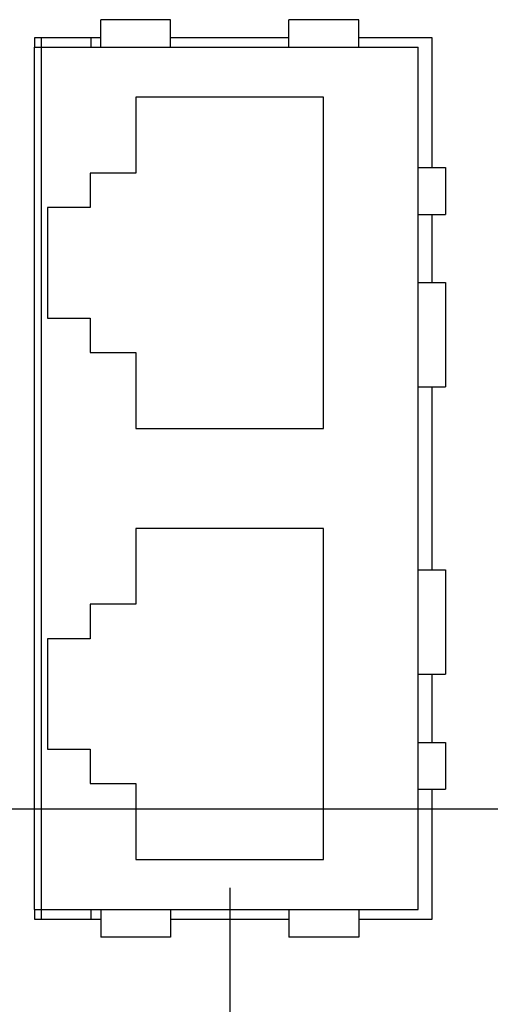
# Model space of a CAD drawing. Header units: inches. Extents: x 0 to 34, y 0 to 22.
# Tile 54 of 83: x 18.3 to 19, y 14.8 to 16.2. Entities that reach past the tile are written whole.
import ezdxf

# ---------------------------------------------------------------- set-up
doc = ezdxf.new("R2010")
doc.units = ezdxf.units.IN
doc.header["$LTSCALE"] = 1.87
doc.header["$MEASUREMENT"] = 0
doc.layers.get('0').update_dxf_attribs({"linetype": 'CONTINUOUS'})
doc.layers.add('DIMENSIONS', color=7, linetype='CONTINUOUS')
doc.styles.get("Standard").update_dxf_attribs({"font": 'txt', "width": 0.8})
doc.dimstyles.new('DIMSTYLE_1', dxfattribs={"dimtxt": 0.125, "dimasz": 0.18, "dimexe": 0.18, "dimexo": 0.0625, "dimgap": 0.09, "dimtad": 0, "dimtih": 1, "dimtoh": 1, "dimdec": 3, "dimzin": 4, "dimdsep": 46, "dimtxsty": 'STANDARD', "dimblk": '_FILLED', "dimblk1": '_FILLED', "dimblk2": '_FILLED', "dimcen": 0.09, "dimadec": 0, "dimazin": 0, "dimtp": 0.01, "dimtm": 0.01, "dimtfac": 1, "dimtdec": 3, "dimtofl": 0, "dimtmove": 0, "dimatfit": 3, "dimldrblk": '_FILLED', "dimfxl": 1, "dimtolj": 1, "dimtzin": 4, "dimarcsym": 0})

# ---------------------------------------------------------------- blocks, each defined once
blk = doc.blocks.new('_FILLED')
at = {"color": 0, "linetype": 'BYBLOCK'}
blk.add_solid([(0, 0), (-1, 0.1736), (-1, -0.1736)], dxfattribs=at)
blk = doc.blocks.new('*D13')
at = {"layer": 'DIMENSIONS', "color": 2, "linetype": 'CONTINUOUS'}
for p, q in [((19.794, 15.0057), (19.794, 12.741)), ((16.992, 14.3275), (16.992, 12.741)), ((16.992, 12.866), (17.6583, 12.866)), ((19.794, 12.866), (19.1083, 12.866))]:
    blk.add_line(p, q, dxfattribs=at)
at = {"layer": 'DIMENSIONS', "color": 2, "linetype": 'CONTINUOUS', "xscale": 0.18, "yscale": 0.18, "zscale": 0.18, "rotation": 180}
blk.add_blockref('_FILLED', (16.992, 12.866), dxfattribs=at)
at = {"layer": 'DIMENSIONS', "color": 2, "linetype": 'CONTINUOUS', "xscale": 0.18, "yscale": 0.18, "zscale": 0.18}
blk.add_blockref('_FILLED', (19.794, 12.866), dxfattribs=at)
at = {"layer": 'DIMENSIONS', "color": 2, "linetype": 'CONTINUOUS', "width": 0.8}
for s, p in [('[', (18.3458, 12.8035)), (']', (18.9458, 12.8035)), ('2.802', (17.7208, 12.8035)), ('71.17', (18.4458, 12.8035))]:
    blk.add_text(s, height=0.125, dxfattribs=at).set_placement(p)
blk = doc.blocks.new('*D14')
at = {"layer": 'DIMENSIONS', "color": 2, "linetype": 'CONTINUOUS'}
for p, q in [((18.6123, 14.9983), (18.6123, 13.491)), ((16.992, 14.3326), (16.992, 13.491)), ((16.992, 13.616), (16.4647, 13.616)), ((18.6123, 13.616), (18.9723, 13.616))]:
    blk.add_line(p, q, dxfattribs=at)
at = {"layer": 'DIMENSIONS', "color": 2, "linetype": 'CONTINUOUS', "xscale": 0.18, "yscale": 0.18, "zscale": 0.18}
blk.add_blockref('_FILLED', (16.992, 13.616), dxfattribs=at)
at = {"layer": 'DIMENSIONS', "color": 2, "linetype": 'CONTINUOUS', "xscale": 0.18, "yscale": 0.18, "zscale": 0.18, "rotation": 180}
blk.add_blockref('_FILLED', (18.6123, 13.616), dxfattribs=at)
at = {"layer": 'DIMENSIONS', "color": 2, "linetype": 'CONTINUOUS', "width": 0.8}
for s, p in [('1.620', (15.0772, 13.5535)), ('[', (15.7022, 13.5535)), ('41.16', (15.8022, 13.5535)), (']', (16.3022, 13.5535))]:
    blk.add_text(s, height=0.125, dxfattribs=at).set_placement(p)
blk = doc.blocks.new('*D16')
at = {"layer": 'DIMENSIONS', "color": 2, "linetype": 'CONTINUOUS'}
for p, q in [((19.6738, 15.1105), (16.055, 15.1105)), ((16.18, 15.1105), (16.18, 14.7391)), ((16.18, 14.3677), (16.18, 14.7391)), ((16.18, 14.7391), (16.18, 14.0743)), ((16.942, 14.3677), (16.055, 14.3677)), ((16.18, 14.0743), (15.9365, 14.0743))]:
    blk.add_line(p, q, dxfattribs=at)
at = {"layer": 'DIMENSIONS', "color": 2, "linetype": 'CONTINUOUS', "xscale": 0.18, "yscale": 0.18, "zscale": 0.18}
for p, rotation in [((16.18, 15.1105), 90), ((16.18, 14.3677), 270)]:
    blk.add_blockref('_FILLED', p, dxfattribs=dict(at, rotation=rotation))
at = {"layer": 'DIMENSIONS', "color": 2, "linetype": 'CONTINUOUS', "width": 0.8}
for s, p in [('[', (15.174, 14.0118)), (']', (15.774, 14.0118)), ('.743', (14.649, 14.0118)), ('18.87', (15.274, 14.0118))]:
    blk.add_text(s, height=0.125, dxfattribs=at).set_placement(p)

msp = doc.modelspace()

# ---------------------------------------------------------------- linework, layer by layer
at = {"color": 7, "linetype": 'CONTINUOUS'}
for p, q in [((18.4284, 16.1973), (18.4284, 16.2366)), ((18.5278, 16.2366), (18.4284, 16.2366)), ((18.5278, 16.1973), (18.5278, 16.2366)), ((18.6967, 16.1973), (18.6967, 16.2366)), ((18.7961, 16.2366), (18.6967, 16.2366)), ((18.7961, 16.1973), (18.7961, 16.2366)), ((18.334, 16.2105), (18.334, 16.1973)), ((18.4284, 16.2105), (18.334, 16.2105)), ((18.344, 14.9535), (18.344, 16.2105)), ((18.4145, 16.2105), (18.4145, 16.1973)), ((18.6967, 16.2105), (18.5278, 16.2105)), ((18.901, 16.2105), (18.7961, 16.2105)), ((18.901, 16.0256), (18.901, 16.2105)), ((18.3333, 16.1973), (18.3333, 14.9673)), ((18.3333, 16.1973), (18.8806, 16.1973)), ((18.8806, 14.9673), (18.8806, 16.1973)), ((18.4784, 16.126), (18.4784, 16.0177)), ((18.7461, 16.126), (18.4784, 16.126)), ((18.7461, 15.6536), (18.7461, 16.126)), ((18.4134, 16.0177), (18.4134, 15.9685)), ((18.4784, 16.0177), (18.4134, 16.0177)), ((18.8806, 16.0256), (18.9196, 16.0256)), ((18.9196, 16.0256), (18.9196, 15.9589)), ((18.3524, 15.9685), (18.3524, 15.811)), ((18.4134, 15.9685), (18.3524, 15.9685)), ((18.8806, 15.9589), (18.9196, 15.9589)), ((18.901, 15.8616), (18.901, 15.9589)), ((18.8806, 15.8616), (18.9196, 15.8616)), ((18.9196, 15.8616), (18.9196, 15.713)), ((18.3524, 15.811), (18.4134, 15.811)), ((18.4134, 15.811), (18.4134, 15.7618)), ((18.4134, 15.7618), (18.4784, 15.7618)), ((18.4784, 15.7618), (18.4784, 15.6536)), ((18.8806, 15.713), (18.9196, 15.713)), ((18.901, 15.4516), (18.901, 15.713)), ((18.4784, 15.6536), (18.7461, 15.6536)), ((18.4784, 15.511), (18.4784, 15.4028)), ((18.7461, 15.511), (18.4784, 15.511)), ((18.7461, 15.0386), (18.7461, 15.511)), ((18.8806, 15.4516), (18.9196, 15.4516)), ((18.9196, 15.4516), (18.9196, 15.303)), ((18.4134, 15.4028), (18.4134, 15.3536)), ((18.4784, 15.4028), (18.4134, 15.4028)), ((18.3524, 15.3536), (18.3524, 15.1961)), ((18.4134, 15.3536), (18.3524, 15.3536)), ((18.8806, 15.303), (18.9196, 15.303)), ((18.901, 15.2056), (18.901, 15.303)), ((18.8806, 15.2056), (18.9196, 15.2056)), ((18.9196, 15.2056), (18.9196, 15.139)), ((18.3524, 15.1961), (18.4134, 15.1961)), ((18.4134, 15.1961), (18.4134, 15.1469)), ((18.4134, 15.1469), (18.4784, 15.1469)), ((18.4784, 15.1469), (18.4784, 15.0386)), ((18.8806, 15.139), (18.9196, 15.139)), ((18.901, 14.9535), (18.901, 15.139)), ((18.4784, 15.0386), (18.7461, 15.0386)), ((18.3333, 14.9673), (18.8806, 14.9673)), ((18.334, 14.9673), (18.334, 14.9535)), ((18.4145, 14.9673), (18.4145, 14.9535)), ((18.4284, 14.9673), (18.4284, 14.928)), ((18.5278, 14.9673), (18.5278, 14.928)), ((18.6967, 14.9673), (18.6967, 14.928)), ((18.7961, 14.9673), (18.7961, 14.928)), ((18.334, 14.9535), (18.4284, 14.9535)), ((18.5278, 14.9535), (18.6967, 14.9535)), ((18.7961, 14.9535), (18.901, 14.9535)), ((18.5278, 14.928), (18.4284, 14.928)), ((18.7961, 14.928), (18.6967, 14.928))]:
    msp.add_line(p, q, dxfattribs=at)

# ---------------------------------------------------------------- dimensions: what is measured, and where the dimension line sits
at = {"layer": 'DIMENSIONS', "color": 2, "linetype": 'CONTINUOUS'}
dim = msp.add_linear_dim(base=(16.18, 15.1105), p1=(16.942, 14.3677), p2=(19.6738, 15.1105), angle=90, dimstyle='DIMSTYLE_1', dxfattribs=at)
dim.commit()
dim.dimension.update_dxf_attribs({"geometry": '*D16', "text_midpoint": (15.2615, 14.0743), "dimtype": 160})
for base, p1, p2, picture, middle in [((19.794, 12.866), (16.992, 14.3275), (19.794, 15.0057), '*D13', (18.3833, 12.866)), ((18.6123, 13.616), (16.992, 14.3326), (18.6123, 14.9983), '*D14', (15.7397, 13.616))]:
    dim = msp.add_linear_dim(base=base, p1=p1, p2=p2, dimstyle='DIMSTYLE_1', dxfattribs=at)
    dim.commit()
    dim.dimension.update_dxf_attribs({"geometry": picture, "text_midpoint": middle, "dimtype": 160})

doc.saveas('drawing.dxf')
